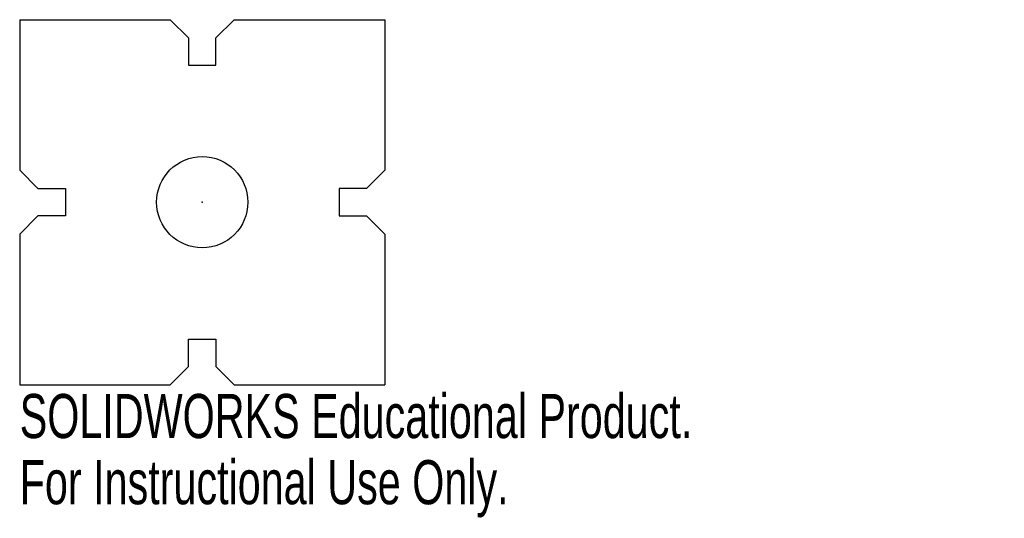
# Model space of a CAD drawing. Header units: millimetres. Extents: x -20 to 88, y -35 to 20.
import ezdxf

# ---------------------------------------------------------------- set-up
doc = ezdxf.new("R2010")
doc.units = ezdxf.units.MM
doc.header["$PDSIZE"] = -1
doc.styles.add('SLDTEXTSTYLE0', font='TXT', dxfattribs={"width": 0.7})

msp = doc.modelspace()

# ---------------------------------------------------------------- linework, layer by layer
at = {"color": 7, "linetype": 'Continuous'}
for p, q in [((-20, 20), (-3.5, 20)), ((-20, 20), (-20, 3.5)), ((-3.5, 20), (-1.5, 18)), ((1.5, 18), (3.5, 20)), ((3.5, 20), (20, 20)), ((20, 20), (20, 3.5)), ((-1.5, 18), (-1.5, 15)), ((1.5, 15), (1.5, 18)), ((-1.5, 15), (1.5, 15)), ((-20, 3.5), (-18, 1.5)), ((20, 3.5), (18, 1.5)), ((-18, 1.5), (-15, 1.5)), ((-15, 1.5), (-15, -1.5)), ((15, 1.5), (15, -1.5)), ((18, 1.5), (15, 1.5)), ((-18, -1.5), (-20, -3.5)), ((-15, -1.5), (-18, -1.5)), ((15, -1.5), (18, -1.5)), ((18, -1.5), (20, -3.5)), ((-20, -3.5), (-20, -20)), ((20, -3.5), (20, -20)), ((-1.5, -15), (1.5, -15)), ((-1.5, -18), (-1.5, -15)), ((1.5, -15), (1.5, -18)), ((-3.5, -20), (-1.5, -18)), ((1.5, -18), (3.5, -20)), ((-20, -20), (-3.5, -20)), ((3.5, -20), (20, -20))]:
    msp.add_line(p, q, dxfattribs=at)
msp.add_circle((0, 0), 5, dxfattribs=at)
msp.add_point((0, 0), dxfattribs=at)

# ---------------------------------------------------------------- texts
at = {"color": 7, "linetype": 'Continuous', "char_height": 4.8336, "attachment_point": 1, "style": 'SLDTEXTSTYLE0'}
for s, insert in [('SOLIDWORKS Educational Product.', (-20, -21.02)), ('For Instructional Use Only.', (-20, -28.27))]:
    msp.add_mtext(s, dxfattribs=dict(at, insert=insert))

doc.saveas('drawing.dxf')
